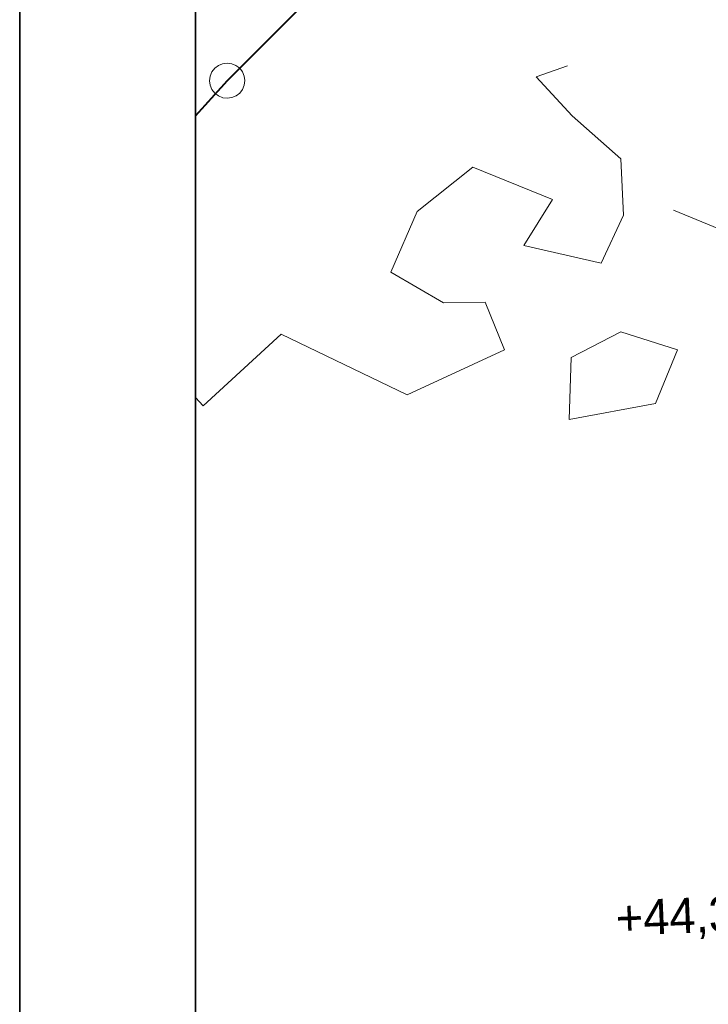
# Model space of a CAD drawing. Extents: x -779 to 790, y -208 to 633.
# Tile 4 of 232: x -779 to -701, y -52 to 60. Entities that reach past the tile are written whole.
import ezdxf

# ---------------------------------------------------------------- set-up
doc = ezdxf.new("R2010")
doc.units = 0
doc.layers.get('0').update_dxf_attribs({"lineweight": 25})
for name, color, linetype, lineweight, true_color in [('10 Bäume Bestand', 9, 'Continuous', 18, 0x808080), ('60 Höhen Außen (Bestand - bleibt)', 9, 'Continuous', 18, 0x808080), ('60 Zaun Gehege', 9, 'Continuous', 18, 0x808080)]:
    doc.layers.add(name, color=color, linetype=linetype, lineweight=lineweight, true_color=true_color)
doc.layers.add('Rahmen-A0U86KLAPE', color=7, linetype='Continuous', lineweight=35)
doc.layers.add('X_Rahmen', color=7, linetype='Continuous', lineweight=25)
doc.styles.get("Standard").update_dxf_attribs({"font": 'arial.ttf'})

# ---------------------------------------------------------------- blocks, each defined once
blk = doc.blocks.new('Blockreferenz-A07F5V4KWF', base_point=(-779.5, -207.57))
at = {"layer": 'Rahmen-A0U86KLAPE', "color": 0, "linetype": 'ByBlock', "ltscale": 0.35}
for p, q in [((-779.5, 633.43), (-779.5, -207.57)), ((-759.5, -202.57), (-759.5, 628.43))]:
    blk.add_line(p, q, dxfattribs=at)
blk = doc.blocks.new('Referenz-A07F5V59WF', base_point=(-759.5, -206.19))
at = {"layer": '10 Bäume Bestand', "color": 0, "linetype": 'Continuous', "ltscale": 162.000017}
for p, q in [((-720.74, 53.51), (-717.2, 54.75)), ((-716.66, 49.06), (-720.74, 53.51)), ((-711.14, 44.16), (-716.66, 49.06)), ((-710.82, 37.77), (-711.14, 44.16)), ((-734.29, 38.17), (-727.95, 43.23)), ((-727.95, 43.23), (-718.9, 39.55)), ((-718.9, 39.55), (-722.15, 34.3)), ((-737.28, 31.25), (-734.29, 38.17)), ((-705.14, 38.31), (-696.8, 34.87)), ((-713.35, 32.28), (-710.82, 37.77)), ((-722.15, 34.3), (-713.35, 32.28)), ((-731.31, 27.78), (-737.28, 31.25)), ((-726.57, 27.84), (-731.31, 27.78)), ((-724.36, 22.42), (-726.57, 27.84)), ((-758.64, 16.04), (-749.75, 24.22)), ((-749.75, 24.22), (-735.43, 17.29)), ((-716.77, 21.57), (-711.12, 24.49)), ((-711.12, 24.49), (-704.69, 22.44)), ((-735.43, 17.29), (-724.36, 22.42)), ((-704.69, 22.44), (-707.17, 16.31)), ((-717.01, 14.5), (-716.77, 21.57)), ((-759.5, 16.99), (-758.64, 16.04)), ((-707.17, 16.31), (-717.01, 14.5))]:
    blk.add_line(p, q, dxfattribs=at)
at = {"layer": '60 Zaun Gehege', "color": 0, "linetype": 'Continuous', "ltscale": 162.000017}
for p, q in [((-733.24, 75.83), (-755.91, 53.08)), ((-755.88, 53.05), (-733.21, 75.8)), ((-756.42, 55), (-756.9, 54.8)), ((-755.9, 55.07), (-756.42, 55)), ((-755.38, 55), (-755.9, 55.07)), ((-754.9, 54.8), (-755.38, 55)), ((-757.63, 54.06), (-757.83, 53.58)), ((-757.31, 54.48), (-757.63, 54.06)), ((-756.9, 54.8), (-757.31, 54.48)), ((-754.48, 54.48), (-754.9, 54.8)), ((-754.17, 54.07), (-754.48, 54.48)), ((-753.96, 53.59), (-754.17, 54.07)), ((-755.91, 53.08), (-759.5, 49.1)), ((-759.5, 49.04), (-755.88, 53.05)), ((-757.83, 53.58), (-757.9, 53.06)), ((-757.9, 53.06), (-757.83, 52.55)), ((-753.9, 53.07), (-753.96, 53.59)), ((-753.96, 52.55), (-753.9, 53.07)), ((-757.83, 52.55), (-757.63, 52.06)), ((-757.63, 52.06), (-757.31, 51.65)), ((-757.31, 51.65), (-756.89, 51.33)), ((-754.89, 51.34), (-754.48, 51.65)), ((-754.48, 51.65), (-754.16, 52.07)), ((-754.16, 52.07), (-753.96, 52.55)), ((-756.89, 51.33), (-756.41, 51.13)), ((-756.41, 51.13), (-755.89, 51.07)), ((-755.89, 51.07), (-755.37, 51.14)), ((-755.37, 51.14), (-754.89, 51.34))]:
    blk.add_line(p, q, dxfattribs=at)
at = {"layer": '60 Höhen Außen (Bestand - bleibt)', "color": 0, "linetype": 'Continuous', "ltscale": 162.000017, "insert": (-711.79, -40.28), "char_height": 3.9998, "attachment_point": 1, "rotation": 2.3207}
blk.add_mtext('{\\fCentury Gothic;+44,34}', dxfattribs=at)

msp = doc.modelspace()

# ---------------------------------------------------------------- block references
at = {"color": 8, "lineweight": 25, "ltscale": 1250, "true_color": 0x808080}
msp.add_blockref('Referenz-A07F5V59WF', (-759.5, -206.19), dxfattribs=at)
at = {"layer": 'X_Rahmen', "ltscale": 0.25}
msp.add_blockref('Blockreferenz-A07F5V4KWF', (-779.5, -207.57), dxfattribs=at)

doc.saveas('drawing.dxf')
